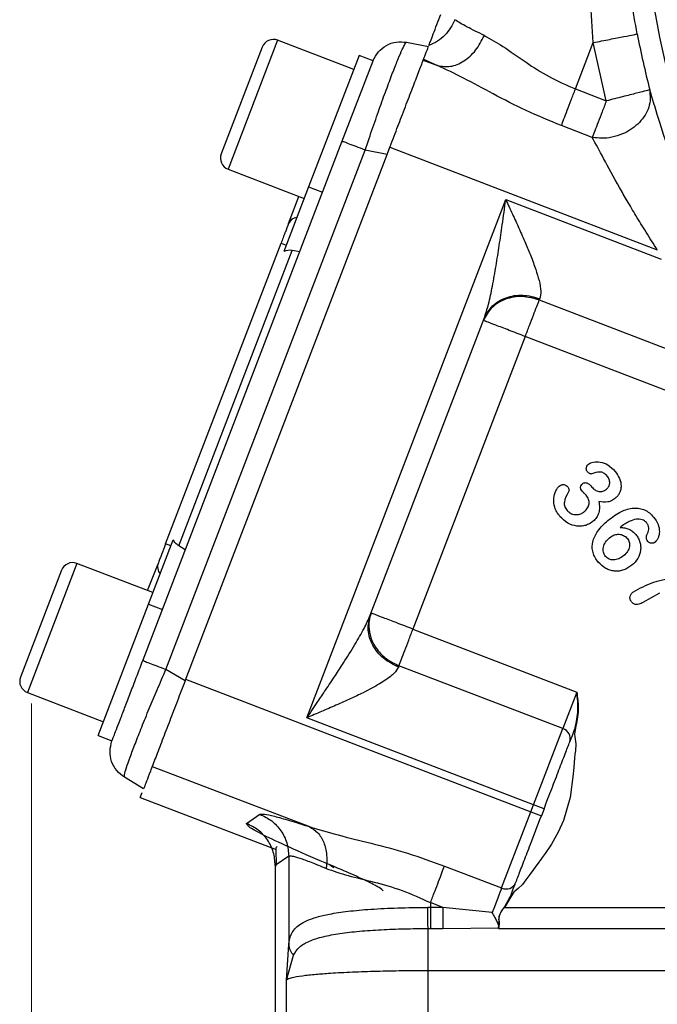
# Model space of a CAD drawing. Header units: inches. Extents: x 0.6 to 16.3, y 0.2 to 11.5.
# Tile 11 of 17: x 9.7 to 10.9, y 5.6 to 7.4. Entities that reach past the tile are written whole.
import ezdxf

# ---------------------------------------------------------------- set-up
doc = ezdxf.new("R2010")
doc.units = ezdxf.units.IN
doc.header["$MEASUREMENT"] = 0
doc.styles.add('SLDTEXTSTYLE0', font='TXT', dxfattribs={"width": 0.75})
doc.dimstyles.new('SLDDIMSTYLE2', dxfattribs={"dimtxt": 0.137795, "dimasz": 0.14, "dimexe": 0, "dimexo": 0.0625, "dimgap": 0.034449, "dimtad": 0, "dimdec": 1, "dimlfac": 1.5, "dimrnd": 1e-09, "dimzin": 12, "dimdsep": 46, "dimtxsty": 'SLDTEXTSTYLE0', "dimblk1": 'CLOSED', "dimblk2": 'CLOSED', "dimsah": 1, "dimcen": 0.09, "dimadec": 0, "dimazin": 3, "dimtfac": 1, "dimtdec": 1, "dimtofl": 0, "dimtmove": 0, "dimatfit": 3, "dimldrblk": 'CLOSED', "dimfxl": 0, "dimfrac": 2, "dimtolj": 1, "dimtzin": 12, "dimarcsym": 0})

# ---------------------------------------------------------------- blocks, each defined once
blk = doc.blocks.new('_Closed')
at = {"color": 0, "linetype": 'ByBlock', "lineweight": -2}
for p, q in [((-1, 0.166667), (0, 0)), ((-1, 0.166667), (-1, -0.166667)), ((0, 0), (-1, -0.166667)), ((0, 0), (-1, 0))]:
    blk.add_line(p, q, dxfattribs=at)
blk = doc.blocks.new('_D_4')
at = {"color": 7, "linetype": 'Continuous', "lineweight": 0}
for p, q in [((9.7529, 6.1785), (9.7529, 3.2156)), ((11.9718, 5.2549), (11.9718, 3.2156)), ((10.4753, 3.4534), (10.4333, 3.4534)), ((10.4333, 3.4534), (10.4333, 3.2347)), ((10.6789, 3.4534), (10.7209, 3.4534)), ((10.7209, 3.4534), (10.7209, 3.2347)), ((9.7529, 3.255), (10.3125, 3.255)), ((11.9718, 3.255), (10.8418, 3.255)), ((10.4333, 3.2347), (10.4753, 3.2347)), ((10.7209, 3.2347), (10.6789, 3.2347))]:
    blk.add_line(p, q, dxfattribs=at)
at = {"color": 7, "linetype": 'Continuous', "lineweight": 18, "xscale": 0.14, "yscale": 0.14}
for p, rotation in [((9.7529, 3.255), 179.9999997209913), ((11.9718, 3.255), 359.9999997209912)]:
    blk.add_blockref('_Closed', p, dxfattribs=dict(at, rotation=rotation))
at = {"color": 7, "linetype": 'Continuous', "lineweight": 18, "char_height": 0.1378, "attachment_point": 1, "rotation": 360, "style": 'SLDTEXTSTYLE0'}
for s, insert in [('85', (10.4753, 3.4123)), ('3.3', (10.4499, 3.2061))]:
    blk.add_mtext(s, dxfattribs=dict(at, insert=insert))

msp = doc.modelspace()

# ---------------------------------------------------------------- linework, layer by layer
at = {"color": 8, "linetype": 'Continuous', "lineweight": 25}
for p, q in [((10.192, 7.3619), (10.1036, 7.1316)), ((9.8337, 6.4283), (9.7453, 6.198)), ((10.2851, 5.8906), (10.292, 5.8857))]:
    msp.add_line(p, q, dxfattribs=at)
at = {"color": 7, "linetype": 'Continuous', "lineweight": 25}
for p, q in [((10.3277, 7.3098), (10.192, 7.3619)), ((10.1645, 7.3496), (10.0914, 7.1591)), ((10.4221, 7.3582), (10.4612, 7.3506)), ((10.7235, 7.2748), (10.7553, 7.3575)), ((10.7786, 7.2536), (10.7553, 7.3575)), ((10.3373, 7.3347), (10.2472, 7.1)), ((10.3622, 7.3251), (10.3373, 7.3347)), ((10.452, 7.3265), (10.4774, 7.3167)), ((10.4526, 7.3281), (10.4774, 7.3167)), ((10.3067, 7.1805), (10.3622, 7.3251)), ((10.7235, 7.2748), (10.7786, 7.2536)), ((10.8562, 7.2732), (10.857, 7.2536)), ((10.7536, 7.1884), (10.6985, 7.2095)), ((9.9518, 6.256), (10.3067, 7.1805)), ((10.3886, 7.1614), (10.3923, 7.1711)), ((10.3923, 7.1711), (10.8696, 6.9879)), ((9.9925, 6.2392), (10.3482, 7.1658)), ((10.0267, 6.2187), (10.3874, 7.1582)), ((10.3874, 7.1582), (10.3482, 7.1658)), ((10.1036, 7.1316), (10.2393, 7.0795)), ((10.2472, 7.1), (10.2031, 6.9851)), ((10.2472, 7.1), (10.2721, 7.0905)), ((10.2115, 7.035), (10.23, 7.0831)), ((10.2443, 6.1529), (10.5991, 7.0774)), ((10.5991, 7.0774), (10.8765, 6.9709)), ((9.992, 6.463), (10.198, 6.9998)), ((10.198, 6.9998), (10.2074, 6.9962)), ((10.0154, 6.4596), (10.2178, 6.9867)), ((10.2313, 6.9842), (10.2178, 6.9867)), ((10.6599, 6.9008), (10.659, 6.8984)), ((10.659, 6.8984), (11.0393, 6.7524)), ((10.3574, 6.3362), (10.5606, 6.8654)), ((10.6339, 6.8332), (10.4335, 6.3111)), ((11.0142, 6.6872), (10.6339, 6.8332)), ((10.7508, 6.5669), (10.753, 6.5642)), ((9.9615, 6.3557), (10.0056, 6.4705)), ((10.0013, 6.4595), (9.992, 6.463)), ((10.0271, 6.4523), (10.0154, 6.4596)), ((9.8061, 6.416), (9.733, 6.2255)), ((9.9693, 6.3762), (9.8337, 6.4283)), ((9.96, 6.3798), (9.9785, 6.4278)), ((10.8441, 6.3592), (10.8739, 6.3757)), ((9.8714, 6.121), (9.9615, 6.3557)), ((9.9615, 6.3557), (9.9864, 6.3461)), ((10.4335, 6.3111), (10.726, 6.1988)), ((10.0267, 6.2187), (9.9925, 6.2392)), ((10.4085, 6.2458), (10.4075, 6.2434)), ((10.701, 6.1335), (10.4085, 6.2458)), ((10.0278, 6.2216), (10.644, 5.9851)), ((9.7453, 6.198), (9.881, 6.1459)), ((10.726, 6.1988), (10.701, 6.1335)), ((10.6488, 5.9976), (10.2443, 6.1529)), ((10.6488, 5.9976), (10.701, 6.1335)), ((9.8714, 6.121), (9.8963, 6.1115)), ((9.9682, 6.0662), (10.2486, 5.9586)), ((9.9528, 6.0262), (9.9187, 6.0467)), ((9.9469, 6.0107), (9.9504, 6.0198)), ((9.9469, 6.0107), (10.1891, 5.9177)), ((10.644, 5.9851), (10.6488, 5.9976)), ((10.6675, 5.9904), (10.6488, 5.9976)), ((10.1366, 5.9642), (10.1605, 5.9807)), ((10.5918, 5.8492), (10.644, 5.9851)), ((10.644, 5.9851), (10.6627, 5.9779)), ((10.6675, 5.9904), (10.6627, 5.9779)), ((10.2118, 5.9061), (10.1878, 5.8896)), ((10.2118, 5.9061), (10.2118, 5.7484)), ((10.1875, 5.8901), (10.1875, 5.1714)), ((10.1878, 5.8896), (10.1878, 5.1719)), ((10.4898, 5.8883), (10.5918, 5.8492)), ((10.5966, 5.815), (10.6073, 5.8336)), ((10.6079, 5.8334), (10.5971, 5.8146)), ((10.4868, 5.8146), (10.4648, 5.8231)), ((10.4648, 5.8231), (10.4648, 5.8146)), ((10.4648, 5.8146), (10.4598, 5.8146)), ((10.4868, 5.8146), (10.4648, 5.8146)), ((10.5751, 5.8055), (10.4868, 5.8146)), ((10.5971, 5.8146), (11.2668, 5.8146)), ((10.4606, 5.7769), (10.4648, 5.7769)), ((10.4648, 5.7769), (10.4868, 5.7769)), ((10.4868, 5.7769), (10.586, 5.7782)), ((10.586, 5.7769), (10.5871, 5.7798)), ((10.586, 5.7782), (10.5861, 5.7784)), ((10.586, 5.7782), (10.586, 5.7769)), ((10.586, 5.7769), (11.2668, 5.7769)), ((10.5861, 5.7784), (10.5864, 5.7791)), ((10.5864, 5.7791), (10.5865, 5.7795)), ((10.2076, 5.6849), (10.2118, 5.7484)), ((10.2076, 5.6849), (10.2201, 5.7293)), ((11.2668, 5.7015), (10.4606, 5.7015)), ((10.4606, 5.155), (10.4606, 5.7015)), ((10.2076, 5.162), (10.2076, 5.6849))]:
    msp.add_line(p, q, dxfattribs=at)
at = {"color": 7, "linetype": 'Continuous', "lineweight": 25, "flags": 128}
for points in [[(10.7235, 6.1345), (10.722, 6.1239), (10.7225, 6.1189), (10.7244, 6.1065), (10.7234, 6.0937), (10.7227, 6.0879), (10.722, 6.081), (10.7212, 6.0731), (10.7198, 6.0578), (10.7195, 6.0539), (10.7194, 6.0529), (10.7193, 6.0526), (10.7193, 6.0525), (10.7193, 6.0524), (10.7193, 6.0524), (10.7193, 6.0524), (10.7193, 6.0524), (10.7193, 6.0524), (10.7193, 6.0524), (10.7193, 6.0524), (10.7138, 6.0109), (10.7024, 5.9698), (10.6929, 5.9487), (10.6808, 5.9275), (10.6694, 5.9105), (10.6642, 5.9033), (10.6617, 5.8999), (10.6607, 5.8985), (10.6596, 5.897), (10.6596, 5.897), (10.6594, 5.8967), (10.6588, 5.8959), (10.6564, 5.8927), (10.6438, 5.8758), (10.635, 5.8637), (10.6289, 5.8552), (10.6214, 5.8485), (10.6175, 5.8453), (10.6138, 5.8419), (10.6079, 5.8334)], [(10.5918, 5.8492), (10.5904, 5.8454), (10.5887, 5.841), (10.5868, 5.8361), (10.5848, 5.8308), (10.5825, 5.825), (10.5802, 5.8188), (10.5777, 5.8123), (10.5751, 5.8055)]]:
    msp.add_lwpolyline(points, dxfattribs=at)
at = {"color": 7, "linetype": 'Continuous', "lineweight": 25}
msp.add_circle((12.8051, 7.7643), 1.9709, dxfattribs=at)
for centre, radius, start, end in [((10.1844, 7.3419), 0.0213, 69, 159), ((12.8051, 7.7643), 2.0099, 191.2238, 194.1427), ((10.1113, 7.1515), 0.0213, 159, 249), ((10.2282, 7.0274), 0.0183, 95.7916, 155.4083), ((9.826, 6.4084), 0.0213, 69, 159), ((9.9959, 6.4223), 0.0183, 162.5917, 222.2084), ((9.7529, 6.2179), 0.0213, 159, 249), ((10.6953, 6.1155), 0.0189, 343.1171, 72.5963), ((10.5997, 5.8663), 0.0189, 245.4037, 334.8829)]:
    msp.add_arc(centre, radius, start, end, dxfattribs=at)
msp.add_ellipse((10.2115, 6.9568), major_axis=(0.011, 0.0285), ratio=0.916331, start_param=0.174533, end_param=0.698222, dxfattribs=at)
for points, knots in [([(10.7553, 7.3575), (10.7534, 7.3832), (10.7497, 7.4366), (10.7473, 7.5176), (10.7474, 7.5996), (10.7502, 7.6824), (10.7566, 7.7804), (10.7692, 7.896), (10.79, 8.0299), (10.8101, 8.1202), (10.8204, 8.1668)], [0, 0, 0, 0, 0.092948, 0.193504, 0.293214, 0.391354, 0.496215, 0.65355, 0.821046, 1, 1, 1, 1]), ([(10.8337, 7.373), (10.8265, 7.4128), (10.8115, 7.496), (10.7973, 7.6271), (10.7947, 7.7172), (10.7933, 7.7643)], [0, 0, 0, 0, 0.303703, 0.636259, 1, 1, 1, 1]), ([(10.4619, 7.3523), (10.4627, 7.3544), (10.4644, 7.3589), (10.4696, 7.3724), (10.4761, 7.3894), (10.4809, 7.4019), (10.4833, 7.408)], [0, 0, 0, 0, 0.243223, 0.5, 0.756777, 1, 1, 1, 1]), ([(10.5083, 7.3985), (10.5059, 7.3935), (10.5012, 7.3834), (10.4905, 7.3705), (10.4774, 7.3594), (10.4671, 7.3547), (10.4619, 7.3523)], [0, 0, 0, 0, 0.244131, 0.49121, 0.742822, 1, 1, 1, 1]), ([(10.5609, 7.3702), (10.5498, 7.3756), (10.5257, 7.3872), (10.5144, 7.3945), (10.5083, 7.3985)], [0, 0, 0, 0, 0.462233, 1, 1, 1, 1]), ([(10.4774, 7.3167), (10.485, 7.3154), (10.5001, 7.3129), (10.5247, 7.3234), (10.5467, 7.3429), (10.5561, 7.3611), (10.5609, 7.3702)], [0, 0, 0, 0, 0.250419, 0.500123, 0.750063, 1, 1, 1, 1]), ([(10.5609, 7.3702), (10.5717, 7.3641), (10.5946, 7.3513), (10.633, 7.3235), (10.676, 7.2957), (10.7075, 7.2818), (10.7235, 7.2748)], [0, 0, 0, 0, 0.24311, 0.512692, 0.752019, 1, 1, 1, 1]), ([(10.3482, 7.1658), (10.3528, 7.1794), (10.3619, 7.2061), (10.3751, 7.2438), (10.3873, 7.2774), (10.3982, 7.3063), (10.4074, 7.3296), (10.4146, 7.3461), (10.4198, 7.3565), (10.4213, 7.3577), (10.4221, 7.3582)], [0, 0, 0, 0, 0.13356, 0.261125, 0.387745, 0.511891, 0.635099, 0.759877, 0.877169, 1, 1, 1, 1]), ([(10.3621, 7.325), (10.365, 7.3306), (10.3706, 7.3417), (10.3856, 7.3534), (10.4035, 7.3599), (10.4159, 7.3588), (10.4221, 7.3582)], [0, 0, 0, 0, 0.250811, 0.500541, 0.75027, 1, 1, 1, 1]), ([(10.3874, 7.1582), (10.3921, 7.1706), (10.4015, 7.195), (10.4154, 7.2312), (10.4284, 7.2651), (10.4401, 7.2955), (10.448, 7.3161), (10.453, 7.3293), (10.457, 7.3396), (10.4605, 7.3486), (10.461, 7.35), (10.4612, 7.3506)], [0, 0, 0, 0, 0.123455, 0.241359, 0.371661, 0.499913, 0.628161, 0.693124, 0.758641, 0.876543, 1, 1, 1, 1]), ([(10.6985, 7.2095), (10.6772, 7.2183), (10.6353, 7.2355), (10.5772, 7.2654), (10.5243, 7.2945), (10.4927, 7.3095), (10.4774, 7.3167)], [0, 0, 0, 0, 0.264445, 0.521884, 0.768517, 1, 1, 1, 1]), ([(10.9438, 7.0176), (10.9345, 7.0416), (10.9158, 7.0896), (10.8916, 7.1597), (10.8707, 7.2252), (10.861, 7.2571), (10.8562, 7.2732)], [0, 0, 0, 0, 0.248492, 0.497655, 0.747495, 1, 1, 1, 1]), ([(10.857, 7.2536), (10.856, 7.2487), (10.8539, 7.2388), (10.846, 7.2247), (10.8351, 7.212), (10.822, 7.2018), (10.8063, 7.1936), (10.7891, 7.1883), (10.7706, 7.1862), (10.7593, 7.1877), (10.7536, 7.1884)], [0, 0, 0, 0, 0.124725, 0.249717, 0.374989, 0.499992, 0.607676, 0.749993, 0.875119, 1, 1, 1, 1]), ([(10.8696, 6.9879), (10.8629, 6.9984), (10.8499, 7.0187), (10.832, 7.048), (10.8162, 7.0746), (10.7962, 7.1093), (10.7738, 7.1504), (10.76, 7.1764), (10.7536, 7.1884)], [0, 0, 0, 0, 0.148153, 0.284113, 0.407981, 0.519891, 0.77849, 1, 1, 1, 1]), ([(10.3482, 7.1658), (10.3426, 7.1679), (10.3314, 7.1722), (10.318, 7.1773), (10.3089, 7.1812), (10.3074, 7.1807), (10.3067, 7.1805)], [0, 0, 0, 0, 0.24973, 0.499459, 0.749189, 1, 1, 1, 1]), ([(10.5606, 6.8654), (10.5633, 6.8738), (10.5692, 6.892), (10.5757, 6.9239), (10.5819, 6.959), (10.5876, 6.9957), (10.5933, 7.035), (10.5971, 7.0624), (10.5991, 7.0774)], [0, 0, 0, 0, 0.132748, 0.286871, 0.458597, 0.62586, 0.794836, 1, 1, 1, 1]), ([(10.5991, 7.0774), (10.6031, 7.0688), (10.6111, 7.0517), (10.623, 7.0257), (10.634, 7.0007), (10.6442, 6.9761), (10.6526, 6.9537), (10.659, 6.9324), (10.6626, 6.914), (10.6608, 6.905), (10.6599, 6.9008)], [0, 0, 0, 0, 0.132342, 0.264096, 0.403588, 0.522907, 0.655635, 0.769946, 0.892833, 1, 1, 1, 1]), ([(10.2115, 7.035), (10.2096, 7.0299), (10.2076, 7.0248), (10.2052, 7.0184), (10.204, 7.0153), (10.2016, 7.0091), (10.1993, 7.0031), (10.198, 6.9998)], [0, 0, 0, 0, 0.498697, 0.503014, 0.535598, 0.74951, 1, 1, 1, 1]), ([(10.7467, 6.6053), (10.7479, 6.6061), (10.7506, 6.608), (10.7578, 6.61), (10.7686, 6.6099), (10.7827, 6.6044), (10.7903, 6.5968), (10.7943, 6.5926)], [0, 0, 0, 0, 0.085419, 0.181776, 0.408015, 0.68022, 1, 1, 1, 1]), ([(10.7448, 6.5919), (10.7445, 6.5923), (10.7438, 6.5932), (10.743, 6.5954), (10.7428, 6.5979), (10.7432, 6.6003), (10.7442, 6.6028), (10.7457, 6.6043), (10.7467, 6.6053)], [0, 0, 0, 0, 0.111077, 0.222489, 0.464079, 0.594487, 0.723632, 1, 1, 1, 1]), ([(10.7529, 6.588), (10.7526, 6.588), (10.7519, 6.5878), (10.7505, 6.5879), (10.7487, 6.5885), (10.7466, 6.5899), (10.7454, 6.5912), (10.7448, 6.5919)], [0, 0, 0, 0, 0.102641, 0.207665, 0.440219, 0.706748, 1, 1, 1, 1]), ([(10.7804, 6.584), (10.7784, 6.5861), (10.7755, 6.5891), (10.7708, 6.591), (10.7635, 6.5917), (10.7577, 6.5897), (10.7529, 6.588)], [0, 0, 0, 0, 0.285181, 0.398722, 0.504982, 1, 1, 1, 1]), ([(10.7943, 6.5926), (10.7973, 6.5885), (10.803, 6.5806), (10.8054, 6.5688), (10.8045, 6.5601), (10.8025, 6.5542), (10.7992, 6.5488), (10.7962, 6.546), (10.7946, 6.5446)], [0, 0, 0, 0, 0.284241, 0.535843, 0.654147, 0.768424, 0.882717, 1, 1, 1, 1]), ([(10.736, 6.5704), (10.7365, 6.5708), (10.7375, 6.5716), (10.7393, 6.5722), (10.7411, 6.5725), (10.743, 6.5723), (10.745, 6.5717), (10.7478, 6.5701), (10.7495, 6.5682), (10.7508, 6.5669)], [0, 0, 0, 0, 0.113453, 0.220171, 0.325837, 0.436296, 0.555948, 0.686994, 1, 1, 1, 1]), ([(10.7789, 6.561), (10.7804, 6.5625), (10.7833, 6.5655), (10.7847, 6.5707), (10.7847, 6.5749), (10.7837, 6.5793), (10.7817, 6.5821), (10.7804, 6.584)], [0, 0, 0, 0, 0.239226, 0.479138, 0.603983, 0.728774, 1, 1, 1, 1]), ([(10.6956, 6.5123), (10.6937, 6.5149), (10.6899, 6.5198), (10.6855, 6.5307), (10.6841, 6.544), (10.6874, 6.5556), (10.6912, 6.5628), (10.6935, 6.5652), (10.6946, 6.5663)], [0, 0, 0, 0, 0.164122, 0.317075, 0.591706, 0.827654, 0.925233, 1, 1, 1, 1]), ([(10.6946, 6.5663), (10.6958, 6.5672), (10.6977, 6.5685), (10.7006, 6.569), (10.7034, 6.569), (10.7069, 6.5679), (10.709, 6.5658), (10.7101, 6.5648)], [0, 0, 0, 0, 0.2620004, 0.3827622, 0.5039564, 0.7469747, 1, 1, 1, 1]), ([(10.7112, 6.556), (10.7079, 6.55), (10.704, 6.5429), (10.7035, 6.5337), (10.7046, 6.5285), (10.7069, 6.5251), (10.7085, 6.5229)], [0, 0, 0, 0, 0.558693, 0.663904, 0.769081, 1, 1, 1, 1]), ([(10.7101, 6.5648), (10.7105, 6.5641), (10.7114, 6.5628), (10.712, 6.5604), (10.7121, 6.558), (10.7115, 6.5566), (10.7112, 6.556)], [0, 0, 0, 0, 0.250734, 0.513426, 0.769265, 1, 1, 1, 1]), ([(10.7355, 6.5572), (10.7347, 6.5583), (10.7335, 6.56), (10.7327, 6.5625), (10.7326, 6.5643), (10.7329, 6.566), (10.7338, 6.5682), (10.7351, 6.5695), (10.736, 6.5704)], [0, 0, 0, 0, 0.282788, 0.405402, 0.521825, 0.636364, 0.750771, 1, 1, 1, 1]), ([(10.7424, 6.5501), (10.7412, 6.5514), (10.7393, 6.5534), (10.7369, 6.5557), (10.7359, 6.5568), (10.7355, 6.5572)], [0, 0, 0, 0, 0.534794, 0.834225, 1, 1, 1, 1]), ([(10.753, 6.5642), (10.7547, 6.5625), (10.7581, 6.559), (10.764, 6.5568), (10.7687, 6.5564), (10.7723, 6.5571), (10.7758, 6.5586), (10.7778, 6.5602), (10.7789, 6.561)], [0, 0, 0, 0, 0.25221, 0.493531, 0.614359, 0.734448, 0.860943, 1, 1, 1, 1]), ([(10.7393, 6.5207), (10.7415, 6.5228), (10.7446, 6.5258), (10.747, 6.531), (10.7479, 6.5349), (10.7479, 6.5388), (10.7466, 6.5443), (10.7441, 6.5477), (10.7424, 6.5501)], [0, 0, 0, 0, 0.269971, 0.390141, 0.506885, 0.622797, 0.740193, 1, 1, 1, 1]), ([(10.7652, 6.5386), (10.7658, 6.5351), (10.7668, 6.5284), (10.7655, 6.5186), (10.7617, 6.5099), (10.7573, 6.5057), (10.7551, 6.5035)], [0, 0, 0, 0, 0.279828, 0.527212, 0.760172, 1, 1, 1, 1]), ([(10.7946, 6.5446), (10.7925, 6.543), (10.7884, 6.5399), (10.7783, 6.5369), (10.7706, 6.5379), (10.7652, 6.5386)], [0, 0, 0, 0, 0.255239, 0.48868, 1, 1, 1, 1]), ([(10.7085, 6.5229), (10.7105, 6.521), (10.7144, 6.5173), (10.7226, 6.5149), (10.7299, 6.5155), (10.7355, 6.5178), (10.738, 6.5197), (10.7393, 6.5207)], [0, 0, 0, 0, 0.23015, 0.469798, 0.726379, 0.85902, 1, 1, 1, 1]), ([(10.7813, 6.5049), (10.789, 6.5108), (10.8029, 6.5213), (10.8233, 6.5276), (10.8377, 6.5269), (10.8472, 6.524), (10.856, 6.5186), (10.8607, 6.5136), (10.8631, 6.5109)], [0, 0, 0, 0, 0.312608, 0.562509, 0.671681, 0.776682, 0.88407, 1, 1, 1, 1]), ([(10.7551, 6.5035), (10.753, 6.502), (10.7489, 6.4989), (10.7416, 6.496), (10.7338, 6.4945), (10.7229, 6.4948), (10.7086, 6.4994), (10.7001, 6.5079), (10.6956, 6.5123)], [0, 0, 0, 0, 0.1149802, 0.2305777, 0.348069, 0.4685187, 0.7211501, 1, 1, 1, 1]), ([(10.7642, 6.4305), (10.7622, 6.4333), (10.7582, 6.4385), (10.7545, 6.4476), (10.7531, 6.4571), (10.7546, 6.4705), (10.7632, 6.4881), (10.7749, 6.499), (10.7813, 6.5049)], [0, 0, 0, 0, 0.118974, 0.229568, 0.337936, 0.447714, 0.695565, 1, 1, 1, 1]), ([(10.8323, 6.5074), (10.828, 6.5062), (10.8173, 6.5032), (10.8084, 6.4965), (10.8031, 6.4925)], [0, 0, 0, 0, 0.4051456, 1, 1, 1, 1]), ([(10.8503, 6.5011), (10.8492, 6.5021), (10.8469, 6.5044), (10.8425, 6.5064), (10.8375, 6.5076), (10.8341, 6.5075), (10.8323, 6.5074)], [0, 0, 0, 0, 0.231041, 0.476784, 0.736079, 1, 1, 1, 1]), ([(10.852, 6.4814), (10.8527, 6.4831), (10.8542, 6.4862), (10.8545, 6.4915), (10.8533, 6.4967), (10.8513, 6.4996), (10.8503, 6.5011)], [0, 0, 0, 0, 0.252489, 0.498561, 0.745989, 1, 1, 1, 1]), ([(10.8631, 6.5109), (10.8661, 6.5068), (10.8716, 6.499), (10.8737, 6.4874), (10.8729, 6.4792), (10.8712, 6.474), (10.8689, 6.4695), (10.8667, 6.4673), (10.8656, 6.4662)], [0, 0, 0, 0, 0.305956, 0.578133, 0.693967, 0.809947, 0.909384, 1, 1, 1, 1]), ([(10.8031, 6.4925), (10.8059, 6.4924), (10.8113, 6.4921), (10.819, 6.4897), (10.8258, 6.4856), (10.8294, 6.4818), (10.8312, 6.4798)], [0, 0, 0, 0, 0.266267, 0.509085, 0.747368, 1, 1, 1, 1]), ([(10.0154, 6.4596), (10.0134, 6.4611), (10.0092, 6.4643), (10.0068, 6.4684), (10.0056, 6.4705)], [0, 0, 0, 0, 0.475859, 1, 1, 1, 1]), ([(10.7773, 6.4409), (10.7765, 6.4421), (10.7748, 6.4444), (10.7733, 6.4485), (10.7729, 6.4528), (10.7737, 6.459), (10.7769, 6.4669), (10.7818, 6.4717), (10.7844, 6.4742)], [0, 0, 0, 0, 0.115169, 0.226143, 0.339516, 0.461491, 0.718016, 1, 1, 1, 1]), ([(10.7844, 6.4742), (10.7871, 6.4761), (10.791, 6.4788), (10.7971, 6.4803), (10.8015, 6.4805), (10.8057, 6.4798), (10.8095, 6.4783), (10.813, 6.4762), (10.8148, 6.4743), (10.8157, 6.4733)], [0, 0, 0, 0, 0.277747, 0.407477, 0.537679, 0.654715, 0.774101, 0.886804, 1, 1, 1, 1]), ([(10.8157, 6.4733), (10.8165, 6.4722), (10.8181, 6.4701), (10.8195, 6.4663), (10.8202, 6.4623), (10.8198, 6.4566), (10.8168, 6.449), (10.8121, 6.4445), (10.8095, 6.4421)], [0, 0, 0, 0, 0.113141, 0.223963, 0.337858, 0.452926, 0.707859, 1, 1, 1, 1]), ([(10.8312, 6.4798), (10.8328, 6.4778), (10.8359, 6.4737), (10.8387, 6.4666), (10.8401, 6.4592), (10.8398, 6.4491), (10.8355, 6.4363), (10.8281, 6.4288), (10.8243, 6.4249)], [0, 0, 0, 0, 0.126559, 0.248054, 0.368006, 0.489032, 0.73899, 1, 1, 1, 1]), ([(10.8526, 6.4675), (10.852, 6.4685), (10.8506, 6.4704), (10.8499, 6.4741), (10.8502, 6.4779), (10.8513, 6.4802), (10.852, 6.4814)], [0, 0, 0, 0, 0.234485, 0.476738, 0.731233, 1, 1, 1, 1]), ([(10.8656, 6.4662), (10.8646, 6.4656), (10.8627, 6.4643), (10.8596, 6.464), (10.8572, 6.4644), (10.8549, 6.4653), (10.8535, 6.4666), (10.8526, 6.4675)], [0, 0, 0, 0, 0.239852, 0.48556, 0.614926, 0.740367, 1, 1, 1, 1]), ([(9.992, 6.463), (9.9895, 6.4565), (9.9869, 6.4499), (9.9845, 6.4435), (9.9833, 6.4405), (9.9811, 6.4347), (9.9794, 6.4302), (9.9785, 6.4278)], [0, 0, 0, 0, 0.498697, 0.503014, 0.535598, 0.74951, 1, 1, 1, 1]), ([(10.8243, 6.4249), (10.8196, 6.4217), (10.8126, 6.4169), (10.8016, 6.4145), (10.7933, 6.4143), (10.7852, 6.4159), (10.7746, 6.4203), (10.7684, 6.4264), (10.7642, 6.4305)], [0, 0, 0, 0, 0.2512771, 0.375068, 0.495723, 0.6175397, 0.7415189, 1, 1, 1, 1]), ([(10.8095, 6.4421), (10.8067, 6.44), (10.8014, 6.4361), (10.7934, 6.4343), (10.7876, 6.4347), (10.7837, 6.4359), (10.7801, 6.4379), (10.7783, 6.4399), (10.7773, 6.4409)], [0, 0, 0, 0, 0.289644, 0.544376, 0.663491, 0.775068, 0.885145, 1, 1, 1, 1]), ([(10.8271, 6.3778), (10.8384, 6.3839), (10.8684, 6.4), (10.9024, 6.403), (10.9235, 6.4049)], [0, 0, 0, 0, 0.380583, 1, 1, 1, 1]), ([(10.8235, 6.3599), (10.823, 6.3606), (10.822, 6.3619), (10.8211, 6.364), (10.8207, 6.3663), (10.8208, 6.3687), (10.8215, 6.3711), (10.8234, 6.3744), (10.8255, 6.3764), (10.8271, 6.3778)], [0, 0, 0, 0, 0.120571, 0.232711, 0.341886, 0.453994, 0.572385, 0.69996, 1, 1, 1, 1]), ([(10.8235, 6.3599), (10.8246, 6.3587), (10.8264, 6.357), (10.8293, 6.3558), (10.8327, 6.3551), (10.8379, 6.3561), (10.8418, 6.3581), (10.8441, 6.3592)], [0, 0, 0, 0, 0.218041, 0.319234, 0.420849, 0.663266, 1, 1, 1, 1]), ([(10.2443, 6.1529), (10.2508, 6.1626), (10.262, 6.1791), (10.2789, 6.2043), (10.2942, 6.2273), (10.3118, 6.2543), (10.3292, 6.2821), (10.3461, 6.3106), (10.3539, 6.3281), (10.3574, 6.3362)], [0, 0, 0, 0, 0.158718, 0.270399, 0.412938, 0.534856, 0.711614, 0.867297, 1, 1, 1, 1]), ([(9.9518, 6.256), (9.9522, 6.2554), (9.9531, 6.254), (9.9624, 6.2508), (9.9757, 6.2456), (9.9869, 6.2413), (9.9925, 6.2392)], [0, 0, 0, 0, 0.250811, 0.500541, 0.75027, 1, 1, 1, 1]), ([(9.9187, 6.0467), (9.9185, 6.0478), (9.9181, 6.05), (9.9218, 6.0629), (9.9283, 6.0817), (9.9376, 6.1064), (9.9491, 6.1358), (9.9624, 6.1683), (9.9771, 6.2033), (9.9873, 6.227), (9.9925, 6.2392)], [0, 0, 0, 0, 0.13356, 0.261125, 0.387745, 0.511891, 0.635099, 0.759877, 0.877169, 1, 1, 1, 1]), ([(10.4075, 6.2434), (10.4054, 6.2397), (10.4021, 6.234), (10.3933, 6.2264), (10.3846, 6.22), (10.3735, 6.2131), (10.36, 6.2055), (10.3429, 6.1967), (10.3214, 6.1865), (10.2966, 6.1754), (10.2703, 6.164), (10.2529, 6.1566), (10.2443, 6.1529)], [0, 0, 0, 0, 0.107088, 0.166278, 0.230135, 0.30433, 0.386605, 0.477361, 0.596758, 0.736005, 0.867731, 1, 1, 1, 1]), ([(10.0267, 6.2187), (10.0222, 6.2068), (10.0128, 6.1824), (9.999, 6.1464), (9.9857, 6.1119), (9.974, 6.0813), (9.9644, 6.0564), (9.9576, 6.0387), (9.9536, 6.0281), (9.9531, 6.0268), (9.9528, 6.0262)], [0, 0, 0, 0, 0.117637, 0.241401, 0.369555, 0.5, 0.630445, 0.758599, 0.882363, 1, 1, 1, 1]), ([(10.7229, 6.1348), (10.7251, 6.1453), (10.7296, 6.1665), (10.7272, 6.188), (10.726, 6.1988)], [0, 0, 0, 0, 0.498926, 1, 1, 1, 1]), ([(10.726, 6.1988), (10.7264, 6.1953), (10.7275, 6.1846), (10.7297, 6.163), (10.7258, 6.1452), (10.7235, 6.1345)], [0, 0, 0, 0, 0.161634, 0.499683, 1, 1, 1, 1]), ([(10.7235, 6.1345), (10.7234, 6.1346), (10.7233, 6.1346), (10.7232, 6.1347), (10.7231, 6.1347), (10.723, 6.1347), (10.7229, 6.1348), (10.7229, 6.1348), (10.7229, 6.1348)], [0, 0, 0, 0, 0.239589, 0.368424, 0.500098, 0.631646, 0.760569, 1, 1, 1, 1]), ([(9.9187, 6.0467), (9.9137, 6.0505), (9.9037, 6.0579), (9.8948, 6.0747), (9.8914, 6.0935), (9.8947, 6.1055), (9.8963, 6.1115)], [0, 0, 0, 0, 0.24973, 0.499459, 0.749189, 1, 1, 1, 1]), ([(10.1605, 5.9807), (10.1625, 5.981), (10.1665, 5.9817), (10.185, 5.9776), (10.2117, 5.9703), (10.2363, 5.9625), (10.2486, 5.9586)], [0, 0, 0, 0, 0.248233, 0.496982, 0.747291, 1, 1, 1, 1]), ([(10.6168, 5.8583), (10.6193, 5.865), (10.6245, 5.8784), (10.6323, 5.8988), (10.6387, 5.9153), (10.647, 5.9372), (10.6561, 5.9607), (10.6627, 5.9779)], [0, 0, 0, 0, 0.250183, 0.500366, 0.51706, 0.645961, 1, 1, 1, 1]), ([(10.2851, 5.8906), (10.2623, 5.9003), (10.2172, 5.9196), (10.1691, 5.9422), (10.1386, 5.9585), (10.1372, 5.9623), (10.1366, 5.9642)], [0, 0, 0, 0, 0.25624, 0.508038, 0.755526, 1, 1, 1, 1]), ([(10.2486, 5.9586), (10.2653, 5.9536), (10.2997, 5.9432), (10.3596, 5.9293), (10.4242, 5.9119), (10.4678, 5.8962), (10.4898, 5.8883)], [0, 0, 0, 0, 0.23134, 0.476902, 0.735333, 1, 1, 1, 1]), ([(10.2486, 5.9586), (10.2539, 5.9554), (10.2645, 5.949), (10.275, 5.931), (10.2807, 5.9088), (10.2794, 5.8923), (10.2787, 5.884)], [0, 0, 0, 0, 0.250197, 0.50006, 0.750032, 1, 1, 1, 1]), ([(10.1914, 5.9228), (10.1908, 5.9226), (10.1885, 5.9219), (10.1883, 5.9155), (10.1894, 5.9043), (10.189, 5.8931), (10.1888, 5.8882)], [0, 0, 0, 0, 0.118863, 0.452476, 0.756016, 1, 1, 1, 1]), ([(10.2118, 5.9061), (10.2133, 5.9064), (10.2163, 5.9071), (10.2304, 5.903), (10.2507, 5.8957), (10.2693, 5.888), (10.2787, 5.884)], [0, 0, 0, 0, 0.246394, 0.494827, 0.743394, 1, 1, 1, 1]), ([(10.3804, 5.8443), (10.3789, 5.8458), (10.3757, 5.849), (10.3555, 5.8594), (10.3257, 5.8733), (10.2987, 5.8848), (10.2851, 5.8906)], [0, 0, 0, 0, 0.244577, 0.492289, 0.744095, 1, 1, 1, 1]), ([(10.2787, 5.884), (10.2914, 5.8796), (10.3166, 5.8708), (10.3637, 5.8605), (10.4144, 5.8459), (10.4479, 5.8307), (10.4648, 5.8231)], [0, 0, 0, 0, 0.247582, 0.495331, 0.745832, 1, 1, 1, 1]), ([(10.6079, 5.8334), (10.6078, 5.8334), (10.6077, 5.8334), (10.6076, 5.8335), (10.6075, 5.8335), (10.6074, 5.8336), (10.6073, 5.8336), (10.6073, 5.8336), (10.6073, 5.8336)], [0, 0, 0, 0, 0.239646, 0.368513, 0.500259, 0.631643, 0.76056, 1, 1, 1, 1]), ([(10.2118, 5.7484), (10.213, 5.7552), (10.2149, 5.7659), (10.2226, 5.7766), (10.2315, 5.7844), (10.2444, 5.7915), (10.262, 5.7977), (10.286, 5.8033), (10.3179, 5.808), (10.3588, 5.8116), (10.4069, 5.8139), (10.4418, 5.8144), (10.4598, 5.8146)], [0, 0, 0, 0, 0.112911, 0.176582, 0.245364, 0.323626, 0.407307, 0.496563, 0.609435, 0.73088, 0.861033, 1, 1, 1, 1]), ([(10.4606, 5.7769), (10.4605, 5.7786), (10.4603, 5.7821), (10.4601, 5.7912), (10.4599, 5.8023), (10.4599, 5.8105), (10.4598, 5.8146)], [0, 0, 0, 0, 0.2500646, 0.5, 0.7499354, 1, 1, 1, 1]), ([(10.5864, 5.7791), (10.5865, 5.7804), (10.5867, 5.783), (10.5837, 5.7895), (10.5796, 5.7971), (10.5766, 5.8027), (10.5751, 5.8055)], [0, 0, 0, 0, 0.233152, 0.496846, 0.748077, 1, 1, 1, 1]), ([(10.5865, 5.7795), (10.5869, 5.7816), (10.5876, 5.7859), (10.5867, 5.7938), (10.5879, 5.8006), (10.5908, 5.8074), (10.5943, 5.812), (10.5966, 5.815)], [0, 0, 0, 0, 0.245853, 0.495972, 0.621807, 0.748508, 1, 1, 1, 1]), ([(10.5871, 5.7798), (10.5875, 5.7819), (10.5882, 5.7861), (10.5871, 5.7938), (10.5883, 5.8006), (10.5912, 5.8073), (10.5947, 5.8117), (10.5971, 5.8146)], [0, 0, 0, 0, 0.248669, 0.498858, 0.625136, 0.748849, 1, 1, 1, 1]), ([(10.5966, 5.815), (10.5966, 5.815), (10.5967, 5.8149), (10.5968, 5.8148), (10.597, 5.8147), (10.5971, 5.8146)], [0, 0, 0, 0, 0.276479, 0.562662, 1, 1, 1, 1]), ([(10.2201, 5.7293), (10.2233, 5.7344), (10.2298, 5.7447), (10.2479, 5.7548), (10.2721, 5.7627), (10.3024, 5.7683), (10.3375, 5.7723), (10.3764, 5.7749), (10.4178, 5.7765), (10.4464, 5.7768), (10.4606, 5.7769)], [0, 0, 0, 0, 0.1223905, 0.2475281, 0.3735932, 0.4997496, 0.6254944, 0.7507457, 0.8755397, 1, 1, 1, 1]), ([(10.5871, 5.7798), (10.5871, 5.7798), (10.5869, 5.7798), (10.5867, 5.7798), (10.5866, 5.7796), (10.5865, 5.7795), (10.5865, 5.7795)], [0, 0, 0, 0, 0.244494, 0.499938, 0.754968, 1, 1, 1, 1]), ([(10.4606, 5.7015), (10.4452, 5.7014), (10.4139, 5.7013), (10.3759, 5.7005), (10.3466, 5.6996), (10.3253, 5.6988), (10.3049, 5.6978), (10.2827, 5.6965), (10.2584, 5.6946), (10.2342, 5.692), (10.2142, 5.6887), (10.2099, 5.6862), (10.2076, 5.6849)], [0, 0, 0, 0, 0.1200751, 0.2433391, 0.3062443, 0.369956, 0.4344761, 0.4998066, 0.5988644, 0.7152608, 0.8489795, 1, 1, 1, 1])]:
    msp.add_open_spline(points, degree=3, knots=knots, dxfattribs=at)
for points in [[(10.7553, 7.3575), (10.7653, 7.3595), (10.7854, 7.3635), (10.811, 7.3685), (10.8293, 7.3722), (10.8322, 7.3728), (10.8337, 7.373)], [(10.6985, 7.2095), (10.6999, 7.2132), (10.7027, 7.2205), (10.7088, 7.2366), (10.7159, 7.2549), (10.721, 7.2682), (10.7235, 7.2748)], [(10.8562, 7.2732), (10.8547, 7.2728), (10.8518, 7.2721), (10.8337, 7.2675), (10.8085, 7.2611), (10.7886, 7.2561), (10.7786, 7.2536)], [(10.7786, 7.2536), (10.7761, 7.247), (10.771, 7.2338), (10.764, 7.2154), (10.7578, 7.1994), (10.755, 7.192), (10.7536, 7.1884)], [(10.659, 6.8984), (10.6488, 6.9012), (10.6285, 6.9067), (10.598, 6.9011), (10.5725, 6.8862), (10.5636, 6.87), (10.5592, 6.8618)], [(10.5606, 6.8654), (10.565, 6.8734), (10.5737, 6.8893), (10.5991, 6.9039), (10.6294, 6.9092), (10.6497, 6.9036), (10.6599, 6.9008)], [(10.6339, 6.8332), (10.6365, 6.8398), (10.6415, 6.853), (10.6486, 6.8714), (10.6548, 6.8874), (10.6576, 6.8948), (10.659, 6.8984)], [(10.6339, 6.8332), (10.6241, 6.8369), (10.6046, 6.8444), (10.5799, 6.8539), (10.5626, 6.8605), (10.5604, 6.8614), (10.5592, 6.8618)], [(10.4075, 6.2434), (10.3981, 6.2481), (10.3793, 6.2576), (10.3603, 6.2819), (10.3511, 6.3097), (10.3553, 6.3273), (10.3574, 6.3362)], [(10.3588, 6.3397), (10.3574, 6.3351), (10.3544, 6.3259), (10.3549, 6.316), (10.3551, 6.3111)], [(10.4335, 6.3111), (10.4237, 6.3148), (10.4042, 6.3223), (10.3795, 6.3318), (10.3622, 6.3385), (10.3599, 6.3393), (10.3588, 6.3397)], [(10.3551, 6.3111), (10.3564, 6.3042), (10.359, 6.2904), (10.3709, 6.2716), (10.3875, 6.2557), (10.4015, 6.2491), (10.4085, 6.2458)], [(10.4085, 6.2458), (10.4099, 6.2495), (10.4127, 6.2568), (10.4188, 6.2728), (10.4259, 6.2912), (10.431, 6.3045), (10.4335, 6.3111)], [(9.8963, 6.1115), (9.8965, 6.112), (9.8969, 6.1131), (9.9002, 6.1218), (9.9054, 6.1352), (9.9124, 6.1534), (9.9209, 6.1756), (9.9306, 6.2007), (9.941, 6.2279), (9.9482, 6.2467), (9.9518, 6.256)], [(10.7229, 6.1348), (10.721, 6.1299), (10.7173, 6.1202), (10.7147, 6.1134), (10.7134, 6.1101)], [(10.6675, 5.9904), (10.6721, 6.0026), (10.6814, 6.0268), (10.6944, 6.0605), (10.7057, 6.0899), (10.7108, 6.1033), (10.7134, 6.1101)], [(10.1605, 5.9807), (10.1678, 5.9771), (10.1822, 5.9701), (10.1986, 5.9519), (10.2097, 5.9302), (10.2111, 5.9141), (10.2118, 5.9061)], [(10.1878, 5.8896), (10.1871, 5.8976), (10.1857, 5.9137), (10.1746, 5.9354), (10.1582, 5.9536), (10.1438, 5.9607), (10.1366, 5.9642)], [(10.4648, 5.8231), (10.4673, 5.8297), (10.4724, 5.8429), (10.4795, 5.8613), (10.4856, 5.8773), (10.4884, 5.8846), (10.4898, 5.8883)], [(10.6073, 5.8336), (10.6091, 5.8385), (10.6129, 5.8482), (10.6155, 5.8549), (10.6168, 5.8583)], [(10.4648, 5.8146), (10.4648, 5.8105), (10.4648, 5.8023), (10.4648, 5.7912), (10.4648, 5.7821), (10.4648, 5.7786), (10.4648, 5.7769)], [(10.4868, 5.8146), (10.4868, 5.8105), (10.4868, 5.8023), (10.4868, 5.7912), (10.4868, 5.7821), (10.4868, 5.7786), (10.4868, 5.7769)], [(10.4606, 5.7015), (10.4606, 5.7097), (10.4606, 5.7261), (10.4606, 5.7483), (10.4606, 5.7666), (10.4606, 5.7735), (10.4606, 5.7769)], [(10.2118, 5.7484), (10.2123, 5.7449), (10.2132, 5.7381), (10.2178, 5.7322), (10.2201, 5.7293)]]:
    msp.add_open_spline(points, degree=3, dxfattribs=at)

# ---------------------------------------------------------------- dimensions: what is measured, and where the dimension line sits
at = {"color": 7, "linetype": 'Continuous', "lineweight": 18}
dim = msp.add_linear_dim(base=(11.9718, 3.255), p1=(9.7529, 6.2179), p2=(11.9718, 5.2942), angle=360, dimstyle='SLDDIMSTYLE2', dxfattribs=at)
dim.commit()
dim.dimension.update_dxf_attribs({"geometry": '_D_4', "text_midpoint": (10.5771, 3.255), "dimtype": 160})

doc.saveas('drawing.dxf')
